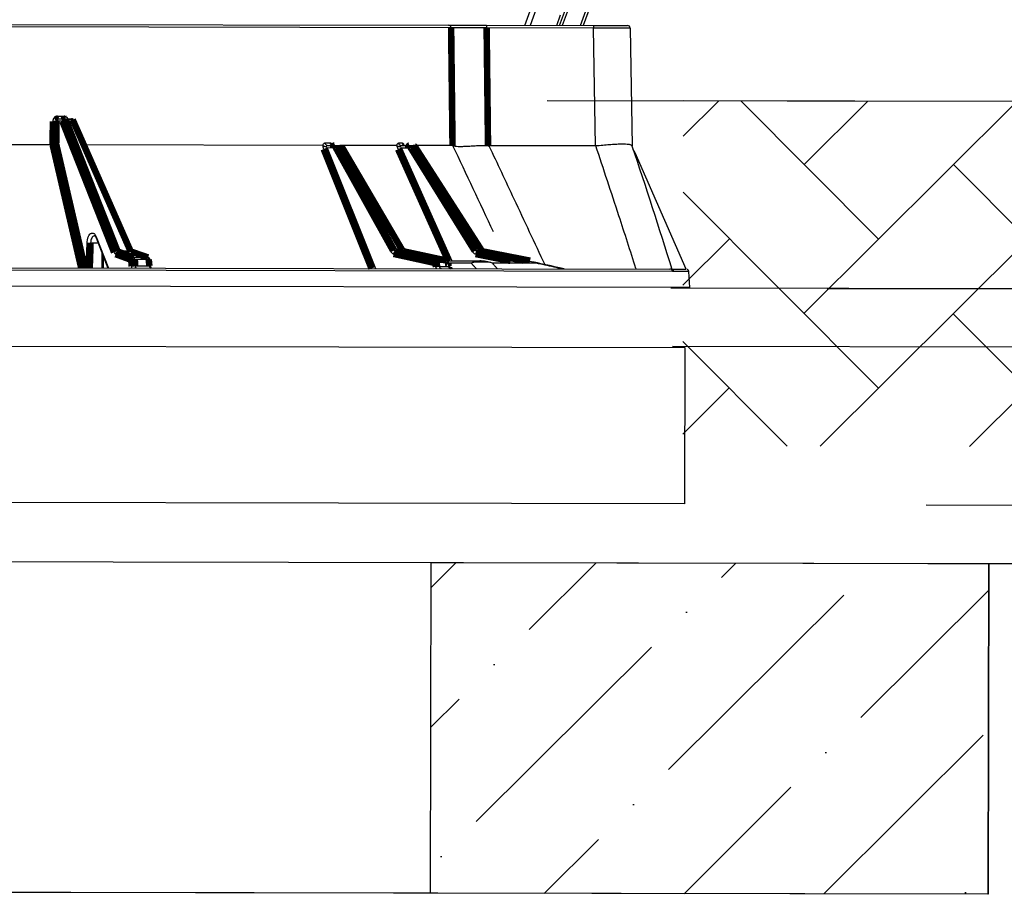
# Model space of a CAD drawing. Extents: x 0 to 361260, y 0 to 4201817.
# Tile 242 of 256: x 360063 to 360073, y 4201069 to 4201077. Entities that reach past the tile are written whole.
import ezdxf

# ---------------------------------------------------------------- set-up
doc = ezdxf.new("R2010")
doc.units = 0
doc.header["$LTSCALE"] = 0.5
doc.header["$MEASUREMENT"] = 0
doc.header["$PDMODE"] = 32
doc.header["$PDSIZE"] = 0.3
for name, pattern in [('K5LT32772', [0]), ('K5LT32773', [0]), ('K5LT_THIN', [0])]:
    doc.linetypes.add(name, pattern=pattern)
doc.layers.add('FORMAT', color=7, linetype='Continuous')
doc.layers.add("navro'z", color=7, linetype='Continuous')
doc.layers.add('СТРЕЧКА', color=5, linetype='Continuous', true_color=0x0000ff)
doc.styles.add('KDIMTEXTSTYLE', font='GOST_AU.SHX', dxfattribs={"width": 0.96, "oblique": 15, "height": 5})
doc.dimstyles.new('KDIMSTYLE (1.00)', dxfattribs={"dimtxt": 5, "dimasz": 1, "dimexe": 2, "dimexo": 0, "dimgap": 1, "dimtad": 1, "dimtxsty": 'KDIMTEXTSTYLE', "dimsah": 1, "dimcen": 0, "dimdle": 1, "dimadec": 0, "dimazin": 0, "dimtfac": 0.667, "dimtmove": 0, "dimatfit": 3, "dimfxl": 1, "dimtvp": 1, "dimtolj": 1, "dimtzin": 0, "dimarcsym": 0})
pattern_1 = [(44.89306041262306, (349040.4109035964, 4199735.349035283), (0.5197387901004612, 1.891792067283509), [2.433422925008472, -0.4866845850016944, 0, -0.4866845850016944])]
pattern_2 = [(44.89306041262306, (347675.3051346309, 4199382.604228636), (0.002740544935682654, 1.468319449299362), [3.114781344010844, -1.038260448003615]), (134.8930604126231, (347676.0406641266, 4199383.337017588), (0.002740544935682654, 1.468319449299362), [3.114781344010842, -1.038260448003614])]

# ---------------------------------------------------------------- blocks, each defined once
blk = doc.blocks.new('KDIMARROW_01')
blk.add_hatch(color=0).paths.add_polyline_path([(-5, -0.6582624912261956), (0, 0), (-5, 0.658262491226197), (-4.5, 5.51091059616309e-16)])
at = {"color": 0, "linetype": 'K5LT_THIN', "lineweight": 18}
for p, q in [((-4.5, 5.51091059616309e-16), (-5, 0.658262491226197)), ((-5, 0.658262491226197), (0, 0)), ((0, 0), (-5, -0.6582624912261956)), ((-5, -0.6582624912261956), (-4.5, 5.51091059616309e-16))]:
    blk.add_line(p, q, dxfattribs=at)
at = {"layer": 'СТРЕЧКА', "color": 0, "linetype": 'K5LT_THIN', "lineweight": 18}
blk.add_line((0, 0), (-1, 0), dxfattribs=at)
blk = doc.blocks.new('*D379')
at = {"layer": 'Defpoints', "color": 0, "lineweight": 106, "transparency": 16777216}
for p in [(360073.7335709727, 4201092.62589181), (360059.7683697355, 4201083.523808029), (360051.6706215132, 4201077.314802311), (360068.1171673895, 4201077.284105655), (360068.1171673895, 4201077.284105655)]:
    blk.add_point(p, dxfattribs=at)
at = {"layer": 'FORMAT', "color": 0, "lineweight": -2, "transparency": 16777216}
blk.add_arc((360068.1171673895, 4201077.284105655), 10.42287426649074, 75.39228991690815, 174.3938309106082, dxfattribs=at)
for p, rotation in [((360071.700274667, 4201087.071733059), 342.6426751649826), ((360057.6943112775, 4201077.303559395), 267.1434456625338)]:
    blk.add_blockref('KDIMARROW_01', p, dxfattribs=dict(at, rotation=rotation))
at = {"layer": 'FORMAT', "color": 7, "transparency": 16777216, "insert": (360060.5816703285, 4201088.088775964), "char_height": 5, "attachment_point": 5, "rotation": 34.893060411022, "style": 'KDIMTEXTSTYLE'}
blk.add_mtext('\\A1;\\H3.5;\\W0.665;\\Q0;110°', dxfattribs=at)

msp = doc.modelspace()

# ---------------------------------------------------------------- hatches: boundary and pattern name
at = {"layer": "navro'z", "transparency": 33554687}
h = msp.add_hatch(dxfattribs=at)
h.set_pattern_fill('AR-HBONE', color=0, scale=0.01021909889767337, angle=-0.106939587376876, style=0)
h.set_pattern_definition(pattern_2)
h.paths.add_polyline_path([(360106.2711027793, 4201076.476246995), (360069.9357078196, 4201076.56786566), (360069.9293651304, 4201073.169602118), (360106.2648045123, 4201073.101783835)])
h = msp.add_hatch(dxfattribs=at)
h.set_pattern_fill('AR-HBONE', color=0, scale=0.01021909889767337, angle=-0.106939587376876, style=0)
h.set_pattern_definition(pattern_2)
h.paths.add_polyline_path([(360106.2711027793, 4201076.476246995), (360069.9357078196, 4201076.56786566), (360069.9293651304, 4201073.169602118), (360106.2648045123, 4201073.101783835)])
h = msp.add_hatch(dxfattribs=at)
h.set_pattern_fill('ANSI36', color=254, scale=0.3065729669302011, angle=-0.106939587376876, style=0)
h.set_pattern_definition(pattern_1)
h.paths.add_polyline_path([(360051.3777765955, 4201072.05141791), (360035.0095914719, 4201072.08196831), (360035.0035129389, 4201068.825233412), (360051.3716980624, 4201068.794683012)])
h.paths.add_polyline_path([(360072.9408705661, 4201072.011171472), (360067.4538049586, 4201072.021412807), (360067.4477264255, 4201068.764677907), (360072.934792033, 4201068.754436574)])
h = msp.add_hatch(dxfattribs=at)
h.set_pattern_fill('ANSI36', color=0, scale=0.3065729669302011, angle=-0.106939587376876, style=0)
h.set_pattern_definition(pattern_1)
h.paths.add_polyline_path([(360051.3777765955, 4201072.05141791), (360035.0095914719, 4201072.08196831), (360035.0035129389, 4201068.825233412), (360051.3716980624, 4201068.794683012)])
h.paths.add_polyline_path([(360072.9408705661, 4201072.011171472), (360067.4538049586, 4201072.021412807), (360067.4477264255, 4201068.764677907), (360072.934792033, 4201068.754436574)])

# ---------------------------------------------------------------- linework, layer by layer
at = {"color": 7, "linetype": 'K5LT32772', "lineweight": 25, "transparency": 33554687}
for p, q in [((360068.3737550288, 4201077.308951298), (360068.4525139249, 4201077.524089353)), ((360069.0417303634, 4201077.559093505), (360068.949763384, 4201077.307876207)), ((360068.716621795, 4201077.308311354), (360068.7841739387, 4201077.492837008)), ((360051.6958580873, 4201077.34007976), (360067.6248209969, 4201077.310349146)), ((360067.6497440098, 4201077.284978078), (360051.6706215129, 4201077.314802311)), ((360067.6248209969, 4201077.310349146), (360067.9993751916, 4201077.309650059)), ((360067.9993751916, 4201077.309650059), (360067.9993279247, 4201077.284325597)), ((360069.0518780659, 4201077.282361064), (360067.9993279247, 4201077.284325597)), ((360067.9993751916, 4201077.309650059), (360069.0519253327, 4201077.307685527)), ((360069.0519253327, 4201077.307685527), (360069.0518780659, 4201077.282361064)), ((360069.0699654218, 4201076.122030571), (360069.0518780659, 4201077.282361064)), ((360069.0519253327, 4201077.307685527), (360069.3869400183, 4201077.307060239)), ((360069.4126631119, 4201077.281687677), (360069.4307504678, 4201076.121357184)), ((360063.8228804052, 4201076.3642432), (360063.7636483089, 4201076.364353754)), ((360063.7729043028, 4201076.414985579), (360063.8387377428, 4201076.414862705)), ((360063.785638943, 4201076.38963726), (360063.8453846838, 4201076.389525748)), ((360063.8453846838, 4201076.389525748), (360063.913725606, 4201076.389398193)), ((360063.9236610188, 4201076.380172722), (360063.8551589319, 4201076.380300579)), ((360064.5052886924, 4201075.083865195), (360063.9372470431, 4201076.37397768)), ((360063.7265809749, 4201076.132003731), (360060.4965967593, 4201076.138032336)), ((360063.7267504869, 4201076.132001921), (360063.7265809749, 4201076.132003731)), ((360066.3842120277, 4201076.127043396), (360064.0447488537, 4201076.131409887)), ((360066.4095597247, 4201076.152320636), (360066.458362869, 4201076.152229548)), ((360066.4887473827, 4201076.101523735), (360066.4287765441, 4201076.101635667)), ((360066.4305456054, 4201076.126956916), (360066.5038053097, 4201076.126820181)), ((360067.0570806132, 4201075.080472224), (360066.4887473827, 4201076.101523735)), ((360066.5038053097, 4201076.126820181), (360066.5538890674, 4201076.126726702)), ((360066.5712264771, 4201076.115703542), (360066.5210160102, 4201076.115797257)), ((360067.1145482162, 4201076.125680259), (360066.5538890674, 4201076.126726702)), ((360067.1737727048, 4201075.092860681), (360066.5760807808, 4201076.113969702)), ((360067.1332085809, 4201076.150969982), (360067.1691673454, 4201076.150902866)), ((360067.1564605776, 4201076.125602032), (360067.2377233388, 4201076.12545036)), ((360067.2265309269, 4201076.100146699), (360067.1600087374, 4201076.100270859)), ((360067.860961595, 4201075.078971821), (360067.2265309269, 4201076.100146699)), ((360067.2377233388, 4201076.12545036), (360067.2746256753, 4201076.125381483)), ((360067.29378651, 4201076.114354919), (360067.2567908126, 4201076.11442397)), ((360067.663461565, 4201076.12465574), (360067.2746256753, 4201076.125381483)), ((360067.9523198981, 4201075.092317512), (360067.2962580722, 4201076.113535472)), ((360069.0699654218, 4201076.122030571), (360068.0222551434, 4201076.12398607)), ((360069.4606808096, 4201076.053424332), (360069.4426534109, 4201076.085844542)), ((360069.9649150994, 4201074.908964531), (360069.4606808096, 4201076.053424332)), ((360064.1536922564, 4201075.217943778), (360064.2713207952, 4201074.919591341)), ((360067.089319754, 4201075.094745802), (360067.1689493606, 4201075.094597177)), ((360067.8911996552, 4201075.093249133), (360067.9498717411, 4201075.093139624)), ((360064.2266388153, 4201074.919674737), (360064.22715576, 4201075.031611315)), ((360064.3637265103, 4201075.090279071), (360064.4917426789, 4201075.090040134)), ((360064.4998107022, 4201075.08120972), (360064.3708905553, 4201075.081450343)), ((360064.5059395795, 4201075.080182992), (360064.5052749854, 4201075.080399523)), ((360064.6679155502, 4201075.024068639), (360064.5059320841, 4201075.080184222)), ((360064.5252054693, 4201075.025348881), (360064.6617949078, 4201075.025093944)), ((360064.6723546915, 4201075.004167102), (360064.5354740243, 4201075.004422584)), ((360064.6916859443, 4201074.938308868), (360064.6850904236, 4201075.002346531)), ((360067.1829023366, 4201075.083971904), (360067.1025775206, 4201075.084121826)), ((360067.6035787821, 4201074.993653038), (360067.184589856, 4201075.083792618)), ((360067.9651829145, 4201075.082511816), (360067.9059985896, 4201075.082622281)), ((360069.8296312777, 4201074.885240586), (360049.5017773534, 4201074.923181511)), ((360049.5272591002, 4201074.947110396), (360069.8043633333, 4201074.909264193)), ((360064.539917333, 4201074.940388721), (360064.678952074, 4201074.94012922)), ((360067.5134349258, 4201074.993997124), (360067.6018920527, 4201074.993832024)), ((360067.5304251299, 4201074.973058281), (360067.5354477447, 4201074.934797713)), ((360067.6190748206, 4201074.972892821), (360067.5304251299, 4201074.973058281)), ((360067.5354477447, 4201074.934797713), (360067.6249498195, 4201074.934630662)), ((360067.6112111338, 4201074.990680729), (360067.9307056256, 4201074.990084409)), ((360067.6284244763, 4201074.940907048), (360067.623595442, 4201074.972359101)), ((360067.6249498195, 4201074.934630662), (360067.6272827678, 4201074.934620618)), ((360069.8217914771, 4201074.909231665), (360069.8043633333, 4201074.909264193)), ((360069.8217914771, 4201074.909231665), (360069.9645313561, 4201074.908965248)), ((360070.0000211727, 4201074.728478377), (360069.9893639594, 4201074.885083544)), ((360070.0000211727, 4201074.728478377), (360049.3805923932, 4201074.766963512))]:
    msp.add_line(p, q, dxfattribs=at)
at = {"color": 8, "linetype": 'K5LT32773', "lineweight": 25, "true_color": 0x808080, "transparency": 33554687}
for p, q in [((360068.9223349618, 4201077.307927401), (360069.0159645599, 4201077.563686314)), ((360068.5009208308, 4201077.506368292), (360068.4286118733, 4201077.30884891)), ((360068.8112126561, 4201077.491721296), (360068.7440502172, 4201077.30826016)), ((360068.6891933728, 4201077.308362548), (360068.7278862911, 4201077.414056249)), ((360066.4287765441, 4201076.101635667), (360066.9041376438, 4201074.91467732)), ((360067.1600087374, 4201076.100270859), (360067.6572853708, 4201074.990594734)), ((360064.1552145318, 4201075.227889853), (360064.2767677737, 4201074.919581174)), ((360064.0564768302, 4201074.919992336), (360064.0648647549, 4201075.165386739)), ((360064.1751385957, 4201075.16383158), (360064.100032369, 4201075.163971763)), ((360064.2139290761, 4201074.91969846), (360064.2145853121, 4201075.063494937)), ((360067.1829023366, 4201075.083971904), (360067.1845837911, 4201075.083795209)), ((360067.6018920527, 4201074.993832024), (360067.6035789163, 4201074.993653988)), ((360067.8470333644, 4201074.968500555), (360067.6241239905, 4201074.968916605))]:
    msp.add_line(p, q, dxfattribs=at)
at = {"color": 7, "linetype": 'K5LT32772', "transparency": 33554687, "const_width": 0.06443582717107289}
for points in [[(360067.663461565, 4201076.12465574), (360067.6549349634, 4201076.846183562), (360067.6497440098, 4201077.284978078)], [(360067.9993279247, 4201077.284325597), (360068.0059140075, 4201076.720807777), (360068.012875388, 4201076.124525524)], [(360063.7265809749, 4201076.132003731), (360063.7270175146, 4201076.183536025), (360063.7285494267, 4201076.364419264)], [(360063.7636483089, 4201076.364353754), (360063.7627703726, 4201076.261259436), (360063.7617193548, 4201076.137870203)], [(360063.7729043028, 4201076.414985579), (360063.7731782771, 4201076.41002111), (360063.7739223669, 4201076.405259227), (360063.7751086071, 4201076.400878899), (360063.7766924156, 4201076.397044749), (360063.7786142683, 4201076.393900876), (360063.7808019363, 4201076.391565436), (360063.7831732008, 4201076.390126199), (360063.785638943, 4201076.38963726)], [(360064.3315009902, 4201075.074221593), (360064.0769142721, 4201075.719946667), (360063.8228804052, 4201076.3642432)], [(360063.8387377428, 4201076.414862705), (360063.8390162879, 4201076.409898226), (360063.839772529, 4201076.405136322), (360063.8409780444, 4201076.400755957), (360063.8425875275, 4201076.396921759), (360063.844540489, 4201076.393777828), (360063.8467635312, 4201076.391442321), (360063.8491731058, 4201076.390003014), (360063.8516786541, 4201076.389514)], [(360063.8551589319, 4201076.380300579), (360063.8707361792, 4201076.340788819), (360063.9330450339, 4201076.182741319), (360064.182278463, 4201075.550544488), (360064.3637265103, 4201075.090279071)], [(360064.4917426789, 4201075.090040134), (360064.474343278, 4201075.129556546), (360064.4047453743, 4201075.287621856), (360064.1263485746, 4201075.919877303), (360063.9236610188, 4201076.380172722)], [(360066.4887473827, 4201076.101523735), (360066.4890892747, 4201076.106487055), (360066.4899824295, 4201076.111245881), (360066.4913932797, 4201076.115621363), (360066.4932688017, 4201076.119449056), (360066.4955385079, 4201076.122585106), (360066.4981170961, 4201076.12491165), (360066.5009076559, 4201076.126341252), (360066.5038053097, 4201076.126820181)], [(360067.2265309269, 4201076.100146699), (360067.2267871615, 4201076.105110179), (360067.227452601, 4201076.10986943), (360067.2285022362, 4201076.114245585), (360067.229896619, 4201076.118074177), (360067.2315833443, 4201076.121211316), (360067.2334990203, 4201076.123539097), (360067.2355716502, 4201076.124970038), (360067.2377233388, 4201076.12545036)], [(360066.5210160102, 4201076.115797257), (360066.5445401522, 4201076.073533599), (360066.6386362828, 4201075.904478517), (360067.0150142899, 4201075.22825143), (360067.089319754, 4201075.094745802)], [(360067.1689493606, 4201075.094597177), (360067.1442085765, 4201075.136864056), (360067.0452449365, 4201075.305931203), (360066.6493817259, 4201075.98219345), (360066.5712264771, 4201076.115703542)], [(360067.2567908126, 4201076.11442397), (360067.2830513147, 4201076.072155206), (360067.3880928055, 4201075.903079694), (360067.8082510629, 4201075.226770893), (360067.8911996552, 4201075.093249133)], [(360067.9498717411, 4201075.093139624), (360067.9227152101, 4201075.135411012), (360067.8140885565, 4201075.304496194), (360067.3795728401, 4201075.980830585), (360067.29378651, 4201076.114354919)], [(360064.3708905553, 4201075.081450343), (360064.3956391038, 4201075.072452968), (360064.4946333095, 4201075.036463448), (360064.5252054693, 4201075.025348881)], [(360064.6617949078, 4201075.025093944), (360064.6358163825, 4201075.034093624), (360064.5319022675, 4201075.070092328), (360064.4998107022, 4201075.08120972)], [(360067.4947322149, 4201074.969099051), (360067.2923406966, 4201075.013495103), (360067.0838739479, 4201075.059223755)], [(360067.1025775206, 4201075.084121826), (360067.1437340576, 4201075.075093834), (360067.3083602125, 4201075.038981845), (360067.5134349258, 4201074.993997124)], [(360067.6018920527, 4201074.993832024), (360067.5599208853, 4201075.002861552), (360067.3920362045, 4201075.03897965), (360067.1829023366, 4201075.083971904)], [(360067.9059985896, 4201075.082622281), (360067.951686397, 4201075.073585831), (360068.1344376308, 4201075.037440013), (360068.3620907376, 4201074.99241315)], [(360068.4272670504, 4201074.992291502), (360068.3809790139, 4201075.001329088), (360068.1958268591, 4201075.037479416), (360067.9651829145, 4201075.082511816)], [(360064.5004953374, 4201075.000462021), (360064.425474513, 4201075.027735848), (360064.3461796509, 4201075.056563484)], [(360064.5049412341, 4201074.936428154), (360064.5028713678, 4201074.966240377), (360064.5004953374, 4201075.000462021)], [(360064.5354740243, 4201075.004422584), (360064.5389965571, 4201074.953658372), (360064.539917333, 4201074.940388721)], [(360064.678952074, 4201074.94012922), (360064.6759165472, 4201074.96959383), (360064.6758805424, 4201074.969943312), (360064.6723546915, 4201075.004167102)], [(360067.4997558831, 4201074.930838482), (360067.4975335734, 4201074.947763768), (360067.4947322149, 4201074.969099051)], [(360067.6249498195, 4201074.934630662), (360067.6204252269, 4201074.964098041), (360067.6190748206, 4201074.972892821)]]:
    msp.add_lwpolyline(points, dxfattribs=at)
at = {"color": 8, "linetype": 'K5LT32773', "true_color": 0x808080, "transparency": 33554687, "const_width": 0.06443582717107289}
for points in [[(360064.0078959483, 4201074.920083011), (360063.9665334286, 4201075.098390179), (360063.7958857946, 4201075.833996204), (360063.7267504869, 4201076.132001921)], [(360063.7617193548, 4201076.137870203), (360063.9069422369, 4201075.511772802), (360064.0441942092, 4201074.920015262)], [(360066.865967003, 4201074.914748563), (360066.7945326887, 4201075.09311186), (360066.4998210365, 4201075.828949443), (360066.3950723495, 4201076.090476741)], [(360067.6203933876, 4201074.990663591), (360067.5751359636, 4201075.091654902), (360067.2453445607, 4201075.827557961), (360067.1281277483, 4201076.08910853)], [(360067.2962625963, 4201076.113538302), (360067.2954680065, 4201076.1141417), (360067.29378651, 4201076.114354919)], [(360064.100032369, 4201075.163971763), (360064.0982696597, 4201075.112465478), (360064.0916799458, 4201074.919926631)], [(360064.5052749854, 4201075.080399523), (360064.5040414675, 4201075.080729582), (360064.4998107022, 4201075.08120972)], [(360064.6617949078, 4201075.025093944), (360064.6660255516, 4201075.024613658), (360064.6679156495, 4201075.024069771)], [(360067.6190748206, 4201074.972892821), (360067.621510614, 4201074.972889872), (360067.6230491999, 4201074.972716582), (360067.623631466, 4201074.972379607), (360067.623634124, 4201074.972365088)], [(360068.2355930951, 4201074.989515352), (360068.1221837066, 4201075.011946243), (360067.890765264, 4201075.057717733)]]:
    msp.add_lwpolyline(points, dxfattribs=at)
at = {"color": 7, "linetype": 'K5LT32772', "lineweight": 25, "transparency": 33554687}
for centre, radius, start, end in [((360067.6243766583, 4201077.284985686), 0.02536735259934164, 359.9828168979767, 88.99634653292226), ((360069.3868919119, 4201077.281285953), 0.02577433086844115, 0.8930604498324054, 89.89306041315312), ((360063.7475790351, 4201077.157425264), 0.7932342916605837, 268.6253483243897, 271.1607724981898), ((360063.8470771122, 4201076.365362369), 0.02422257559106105, 94.00651348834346, 182.6482121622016), ((360063.8546250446, 4201076.340901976), 0.0394022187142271, 89.22363711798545, 143.6736699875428), ((360063.8430954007, 4201076.377309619), 0.01242878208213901, 13.92477896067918, 79.38596792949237), ((360063.9136774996, 4201076.363623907), 0.0257743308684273, 23.76414122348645, 89.89306041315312), ((360063.911496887, 4201076.377035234), 0.01256224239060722, 14.4630403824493, 79.78082523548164), ((360066.3895725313, 4201076.163567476), 0.07329736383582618, 274.303194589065, 302.3345884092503), ((360066.4331635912, 4201076.150486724), 0.02367500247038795, 175.5573077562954, 263.6512391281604), ((360066.4820267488, 4201076.150460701), 0.02372989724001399, 175.7251603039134, 263.891413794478), ((360066.5271271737, 4201076.058369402), 0.05775209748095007, 96.07424930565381, 131.6486546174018), ((360066.5029777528, 4201076.1065806), 0.02025649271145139, 27.06478478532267, 87.65859188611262), ((360066.553840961, 4201076.100952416), 0.02577433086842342, 30.34303604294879, 89.89306041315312), ((360066.5530900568, 4201076.106324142), 0.02041819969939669, 27.34611849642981, 87.75731314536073), ((360067.1177277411, 4201076.169921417), 0.08147933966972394, 277.3332269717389, 301.2596190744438), ((360067.1577772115, 4201076.150149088), 0.02458234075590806, 178.0863299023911, 266.9297601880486), ((360067.1937877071, 4201076.15013501), 0.02463233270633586, 178.213644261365, 267.077786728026), ((360067.2678820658, 4201076.051710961), 0.06368624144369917, 100.0294659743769, 130.4884461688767), ((360067.2372909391, 4201076.102703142), 0.02275132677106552, 31.00889730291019, 88.91100104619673), ((360067.2745775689, 4201076.099607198), 0.02577433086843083, 32.71904478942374, 89.89306041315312), ((360067.2742119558, 4201076.102501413), 0.02288381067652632, 31.19729127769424, 88.964085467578), ((360064.1172357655, 4201076.029275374), 0.8654746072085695, 266.5308374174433, 268.8610330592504), ((360067.0954938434, 4201075.037255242), 0.05782113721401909, 96.12967812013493, 131.6321572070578), ((360067.9023704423, 4201075.030431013), 0.06380362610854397, 100.0833576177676, 130.4665955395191), ((360064.3632460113, 4201075.050878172), 0.03940382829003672, 89.30130529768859, 143.6714238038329), ((360064.3727431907, 4201075.05489928), 0.02661561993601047, 93.99141923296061, 176.415106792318), ((360064.527059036, 4201074.998797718), 0.02661578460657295, 93.99340391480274, 176.4149161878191), ((360064.5313324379, 4201074.884558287), 0.1199358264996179, 88.0210866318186, 104.8988464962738), ((360064.5115016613, 4201075.005641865), 0.02400335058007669, 357.0883334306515, 55.1861321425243), ((360064.648548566, 4201075.005282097), 0.02383222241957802, 357.3184282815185, 56.23303041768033), ((360064.6594786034, 4201074.999715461), 0.0257743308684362, 5.879799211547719, 70.89241611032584), ((360067.1100916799, 4201075.059002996), 0.02621866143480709, 106.6542633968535, 179.5175684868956), ((360067.9182448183, 4201075.058020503), 0.02748122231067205, 116.4631213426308, 180.6312607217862), ((360064.5357779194, 4201074.820525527), 0.119934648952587, 88.02210586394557, 104.8987907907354), ((360067.5209509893, 4201074.968877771), 0.02621970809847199, 106.6579224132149, 179.5164487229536), ((360067.5320085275, 4201074.795916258), 0.1771490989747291, 90.51212905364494, 102.1471647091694), ((360067.5370331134, 4201074.757647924), 0.1771568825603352, 90.51274407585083, 102.1469264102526), ((360067.506662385, 4201074.971139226), 0.0238401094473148, 4.617128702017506, 73.49602999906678), ((360067.5952493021, 4201074.970861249), 0.02391197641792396, 4.873749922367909, 73.87104540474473), ((360067.5981579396, 4201074.968456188), 0.02577433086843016, 8.727882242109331, 77.85862285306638), ((360067.6477993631, 4201074.936104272), 0.02289701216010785, 183.6900019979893, 265.0398532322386), ((360067.9318766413, 4201074.81257039), 0.1775178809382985, 90.37796044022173, 118.5510863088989), ((360067.9502452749, 4201074.473353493), 0.5057897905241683, 77.9710879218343, 101.7745294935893), ((360067.9295810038, 4201074.618619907), 0.3714662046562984, 70.16002321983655, 89.82653550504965), ((360068.3559582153, 4201074.473803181), 0.5154866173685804, 77.46074227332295, 89.89306041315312), ((360068.3558557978, 4201074.578839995), 0.4104502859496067, 71.12947683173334, 89.85139725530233), ((360069.8041329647, 4201074.883721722), 0.02554351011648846, 3.408922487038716, 89.4832610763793), ((360069.8155282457, 4201074.884345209), 0.02566249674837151, 3.550068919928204, 75.87361275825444)]:
    msp.add_arc(centre, radius, start, end, dxfattribs=at)
at = {"color": 8, "linetype": 'K5LT32773', "lineweight": 25, "true_color": 0x808080, "transparency": 33554687}
for centre, radius, start, end in [((360063.9256643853, 4201076.366502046), 0.01381668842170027, 32.83350006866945, 98.33705607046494), ((360066.5722180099, 4201076.110801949), 0.005000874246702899, 39.37346520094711, 101.43592204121), ((360064.1640751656, 4201075.2214451), 0.01095653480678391, 143.9698591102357, 198.6531607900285), ((360067.1699194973, 4201075.089678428), 0.005013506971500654, 40.12961087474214, 101.1573795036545), ((360064.4936953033, 4201075.076284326), 0.01389370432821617, 33.95789671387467, 98.07910840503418), ((360064.6764460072, 4201074.987181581), 0.01747131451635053, 60.24073490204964, 103.5428977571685), ((360064.683020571, 4201074.922644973), 0.01795136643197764, 61.0604293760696, 103.0993325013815), ((360068.4558787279, 4201074.924628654), 0.05372173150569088, 52.46564128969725, 77.1351496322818)]:
    msp.add_arc(centre, radius, start, end, dxfattribs=at)
at = {"color": 7, "linetype": 'K5LT32772', "lineweight": 25, "transparency": 33554687}
for centre, major_axis, ratio, start_param, end_param in [((360069.0517751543, 4201077.281911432), (0.3608879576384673, -0.0002237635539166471), 0.001246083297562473, 2.019689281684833e-05, 1.570511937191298), ((360069.0397105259, 4201078.055875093), (-0.03147634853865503, 1.933835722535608), 0.1865672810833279, 3.138207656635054, 3.149920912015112)]:
    msp.add_ellipse(centre, major_axis=major_axis, ratio=ratio, start_param=start_param, end_param=end_param, dxfattribs=at)
for points, knots in [([(360067.9993279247, 4201077.284325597), (360067.979314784, 4201077.284382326), (360067.9398514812, 4201077.284490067), (360067.9014670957, 4201077.284586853), (360067.8636436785, 4201077.284677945), (360067.8454511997, 4201077.284719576), (360067.8107180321, 4201077.28479469), (360067.794130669, 4201077.284828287), (360067.7704602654, 4201077.284872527), (360067.7628149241, 4201077.284886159), (360067.7481978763, 4201077.284910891), (360067.7411957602, 4201077.284922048), (360067.7210950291, 4201077.284951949), (360067.7088957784, 4201077.284967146), (360067.6924558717, 4201077.28498261), (360067.6872962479, 4201077.28498652), (360067.6777449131, 4201077.284991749), (360067.6733347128, 4201077.284993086), (360067.6612085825, 4201077.284993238), (360067.6546918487, 4201077.284988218), (360067.6497440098, 4201077.284978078)], [0, 0, 0, 0, 0.125000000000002, 0.2500000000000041, 0.2500000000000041, 0.3750000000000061, 0.3750000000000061, 0.5000000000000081, 0.5000000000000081, 0.5625000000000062, 0.5625000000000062, 0.6250000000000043, 0.6250000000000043, 0.7500000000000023, 0.7500000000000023, 0.8125000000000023, 0.8125000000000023, 0.8750000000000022, 0.8750000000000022, 1, 1, 1, 1]), ([(360063.7729043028, 4201076.414985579), (360063.7670677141, 4201076.414996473), (360063.7612748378, 4201076.413665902), (360063.753309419, 4201076.40989408), (360063.750732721, 4201076.40832142), (360063.7459157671, 4201076.404638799), (360063.7436928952, 4201076.40255095), (360063.7396120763, 4201076.397891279), (360063.7377426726, 4201076.395291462), (360063.7345266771, 4201076.389802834), (360063.7331602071, 4201076.386898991), (360063.7309161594, 4201076.380768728), (360063.7300511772, 4201076.377555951), (360063.7288885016, 4201076.37107696), (360063.7285778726, 4201076.36777872), (360063.7285494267, 4201076.364419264)], [0, 0, 0, 0, 0.2499999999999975, 0.2499999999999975, 0.3749999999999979, 0.3749999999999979, 0.4999999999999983, 0.4999999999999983, 0.6249999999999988, 0.6249999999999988, 0.7499999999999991, 0.7499999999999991, 0.8749999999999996, 0.8749999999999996, 1, 1, 1, 1]), ([(360063.7636483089, 4201076.364353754), (360063.7636481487, 4201076.367718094), (360063.7642177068, 4201076.371005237), (360063.7664203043, 4201076.377139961), (360063.7680483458, 4201076.379938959), (360063.7741262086, 4201076.386923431), (360063.7798128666, 4201076.389648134), (360063.785638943, 4201076.38963726)], [0, 0, 0, 0, 0.2499999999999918, 0.2499999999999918, 0.4999999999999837, 0.4999999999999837, 1, 1, 1, 1]), ([(360063.7267504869, 4201076.132001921), (360063.7297534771, 4201076.131943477), (360063.7330328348, 4201076.132054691), (360063.7397699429, 4201076.132591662), (360063.7432029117, 4201076.133018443), (360063.7496281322, 4201076.134106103), (360063.7526682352, 4201076.134775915), (360063.757863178, 4201076.136239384), (360063.7600956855, 4201076.137057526), (360063.7617193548, 4201076.137870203)], [0, 0, 0, 0, 0.25, 0.25, 0.5, 0.5, 0.75, 0.75, 1, 1, 1, 1]), ([(360066.3842120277, 4201076.127043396), (360066.3854900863, 4201076.130906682), (360066.3870405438, 4201076.134409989), (360066.3906286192, 4201076.14063624), (360066.3926903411, 4201076.143373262), (360066.3970914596, 4201076.147761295), (360066.3994924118, 4201076.149477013), (360066.4044355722, 4201076.151750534), (360066.4069669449, 4201076.152325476), (360066.4095597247, 4201076.152320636)], [0, 0, 0, 0, 0.25, 0.25, 0.5, 0.5, 0.75, 0.75, 1, 1, 1, 1]), ([(360066.3950723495, 4201076.090476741), (360066.392544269, 4201076.096788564), (360066.3907399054, 4201076.102917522), (360066.3886401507, 4201076.114792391), (360066.3884011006, 4201076.120246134), (360066.3890732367, 4201076.125071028)], [0, 0, 0, 0, 0.5, 0.5, 1, 1, 1, 1]), ([(360066.3890732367, 4201076.125071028), (360066.3929069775, 4201076.121967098), (360066.3979413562, 4201076.119537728), (360066.4060636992, 4201076.117451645), (360066.408782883, 4201076.117031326), (360066.4141601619, 4201076.11673905), (360066.416780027, 4201076.116877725), (360066.4191768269, 4201076.117281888)], [0, 0, 0, 0, 0.500000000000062, 0.500000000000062, 0.750000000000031, 0.750000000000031, 1, 1, 1, 1]), ([(360066.4305456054, 4201076.126956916), (360066.4294318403, 4201076.126958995), (360066.4283428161, 4201076.126744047), (360066.4262127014, 4201076.125896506), (360066.4251624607, 4201076.125251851), (360066.4222328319, 4201076.122762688), (360066.4205046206, 4201076.120315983), (360066.4191768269, 4201076.117281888)], [0, 0, 0, 0, 0.2499999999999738, 0.2499999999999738, 0.4999999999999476, 0.4999999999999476, 1, 1, 1, 1]), ([(360066.4191768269, 4201076.117281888), (360066.4200280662, 4201076.114916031), (360066.42133649, 4201076.112355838), (360066.4246130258, 4201076.107064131), (360066.4265539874, 4201076.104371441), (360066.4287765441, 4201076.101635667)], [0, 0, 0, 0, 0.5, 0.5, 1, 1, 1, 1]), ([(360066.458362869, 4201076.152229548), (360066.4609195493, 4201076.152224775), (360066.4634239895, 4201076.151639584), (360066.4683322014, 4201076.149344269), (360066.4707253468, 4201076.147617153), (360066.4751341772, 4201076.143206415), (360066.4772123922, 4201076.14045591), (360066.4808527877, 4201076.134216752), (360066.4824348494, 4201076.130728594), (360066.4837706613, 4201076.126857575)], [0, 0, 0, 0, 0.25, 0.25, 0.5, 0.5, 0.75, 0.75, 1, 1, 1, 1]), ([(360066.4794190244, 4201076.126988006), (360066.479077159, 4201076.126950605), (360066.4772262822, 4201076.126748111), (360066.4751841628, 4201076.1283338), (360066.4757161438, 4201076.127783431), (360066.4757465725, 4201076.12775195)], [0, 0, 0, 0, 0.1759990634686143, 0.952868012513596, 1, 1, 1, 1]), ([(360067.1145482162, 4201076.125680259), (360067.1154786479, 4201076.129544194), (360067.1166127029, 4201076.133048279), (360067.1192447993, 4201076.139276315), (360067.1207606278, 4201076.142014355), (360067.1240015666, 4201076.146404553), (360067.1257719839, 4201076.148121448), (360067.1294208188, 4201076.150397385), (360067.1312911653, 4201076.15097356), (360067.1332085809, 4201076.150969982)], [0, 0, 0, 0, 0.25, 0.25, 0.5, 0.5, 0.75, 0.75, 1, 1, 1, 1]), ([(360067.1281277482, 4201076.08910853), (360067.1252987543, 4201076.095420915), (360067.1230347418, 4201076.101550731), (360067.1196840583, 4201076.113427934), (360067.1186832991, 4201076.118883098), (360067.1184522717, 4201076.123709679)], [0, 0, 0, 0, 0.5, 0.5, 1, 1, 1, 1]), ([(360067.1184522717, 4201076.123709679), (360067.1217645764, 4201076.120606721), (360067.1264812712, 4201076.118177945), (360067.1345023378, 4201076.11609205), (360067.1372498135, 4201076.115671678), (360067.1428007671, 4201076.115379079), (360067.1455664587, 4201076.115517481), (360067.1481553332, 4201076.115921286)], [0, 0, 0, 0, 0.4999999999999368, 0.4999999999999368, 0.7499999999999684, 0.7499999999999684, 1, 1, 1, 1]), ([(360067.1564605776, 4201076.125602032), (360067.1556402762, 4201076.125603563), (360067.1548395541, 4201076.125388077), (360067.1532761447, 4201076.124539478), (360067.1525067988, 4201076.123894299), (360067.1503657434, 4201076.121403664), (360067.149109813, 4201076.118956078), (360067.1481553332, 4201076.115921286)], [0, 0, 0, 0, 0.2500000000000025, 0.2500000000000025, 0.500000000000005, 0.500000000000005, 1, 1, 1, 1]), ([(360067.1481553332, 4201076.115921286), (360067.1495031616, 4201076.113554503), (360067.1512479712, 4201076.110993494), (360067.1552786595, 4201076.10570038), (360067.1575326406, 4201076.103007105), (360067.1600087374, 4201076.100270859)], [0, 0, 0, 0, 0.5, 0.5, 1, 1, 1, 1]), ([(360067.1691673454, 4201076.150902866), (360067.171044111, 4201076.150899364), (360067.1728842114, 4201076.150315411), (360067.1764939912, 4201076.14802252), (360067.1782559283, 4201076.146296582), (360067.1815062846, 4201076.141888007), (360067.1830408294, 4201076.139138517), (360067.1857347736, 4201076.132901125), (360067.1869087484, 4201076.129413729), (360067.1879042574, 4201076.125543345)], [0, 0, 0, 0, 0.25, 0.25, 0.5, 0.5, 0.75, 0.75, 1, 1, 1, 1]), ([(360067.1921482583, 4201076.125935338), (360067.1913482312, 4201076.125842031), (360067.1880159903, 4201076.125453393), (360067.1839984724, 4201076.127704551), (360067.1823628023, 4201076.129515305), (360067.1825909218, 4201076.12917702), (360067.1826118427, 4201076.129145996)], [0, 0, 0, 0, 0.1565829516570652, 0.6521931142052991, 0.9681025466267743, 1, 1, 1, 1]), ([(360067.6677906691, 4201076.123894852), (360067.6734389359, 4201076.122066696), (360067.6804831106, 4201076.120661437), (360067.6972639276, 4201076.118580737), (360067.707000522, 4201076.117906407), (360067.7237055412, 4201076.117396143), (360067.7295922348, 4201076.11731153), (360067.7418643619, 4201076.117298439), (360067.7482679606, 4201076.117369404), (360067.7682702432, 4201076.117789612), (360067.7826552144, 4201076.118347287), (360067.8058558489, 4201076.119495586), (360067.8138572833, 4201076.119930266), (360067.830120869, 4201076.120860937), (360067.838417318, 4201076.121358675), (360067.8637948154, 4201076.122896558), (360067.8813601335, 4201076.123991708), (360067.9087208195, 4201076.125410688), (360067.9180408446, 4201076.125845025), (360067.9367268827, 4201076.126525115), (360067.9461230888, 4201076.126773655), (360067.9744671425, 4201076.127038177), (360067.9935702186, 4201076.126657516), (360068.012875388, 4201076.124525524)], [0, 0, 0, 0, 0.1250000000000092, 0.1250000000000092, 0.2500000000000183, 0.2500000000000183, 0.3125000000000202, 0.3125000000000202, 0.3750000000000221, 0.3750000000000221, 0.500000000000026, 0.500000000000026, 0.5625000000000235, 0.5625000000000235, 0.6250000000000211, 0.6250000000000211, 0.7500000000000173, 0.7500000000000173, 0.8125000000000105, 0.8125000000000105, 0.8750000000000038, 0.8750000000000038, 1, 1, 1, 1]), ([(360069.4303867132, 4201076.122440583), (360069.4293360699, 4201076.125580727), (360069.4261578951, 4201076.12821759), (360069.4182955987, 4201076.131525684), (360069.4151555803, 4201076.132519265), (360069.4078115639, 4201076.13429382), (360069.403582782, 4201076.135076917), (360069.3895281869, 4201076.137069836), (360069.3783078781, 4201076.137943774), (360069.3587354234, 4201076.138634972), (360069.3517512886, 4201076.138761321), (360069.336830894, 4201076.138808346), (360069.3289972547, 4201076.13872847), (360069.3044990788, 4201076.138204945), (360069.2868089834, 4201076.137478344), (360069.258215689, 4201076.135896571), (360069.2482894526, 4201076.135283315), (360069.2281142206, 4201076.133932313), (360069.2178373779, 4201076.133193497), (360069.1864495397, 4201076.130828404), (360069.1647872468, 4201076.129044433), (360069.1199080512, 4201076.125400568), (360069.0971608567, 4201076.123555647), (360069.0741905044, 4201076.122155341)], [0, 0, 0, 0, 0.1250000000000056, 0.1250000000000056, 0.1875000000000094, 0.1875000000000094, 0.2500000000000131, 0.2500000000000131, 0.3750000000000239, 0.3750000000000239, 0.437500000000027, 0.437500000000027, 0.5000000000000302, 0.5000000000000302, 0.6250000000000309, 0.6250000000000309, 0.6875000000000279, 0.6875000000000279, 0.7500000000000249, 0.7500000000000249, 0.8750000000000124, 0.8750000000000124, 1, 1, 1, 1]), ([(360064.0648647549, 4201075.165386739), (360064.0652214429, 4201075.175822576), (360064.0663430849, 4201075.186027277), (360064.0690994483, 4201075.200654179), (360064.0702122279, 4201075.205467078), (360064.0727441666, 4201075.214606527), (360064.0741653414, 4201075.218960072), (360064.0773145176, 4201075.227239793), (360064.0790566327, 4201075.231192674), (360064.0827962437, 4201075.238515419), (360064.0847770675, 4201075.241861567), (360064.0910433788, 4201075.250980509), (360064.0957224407, 4201075.255872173), (360064.1029738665, 4201075.26088361), (360064.1054418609, 4201075.262188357), (360064.1104819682, 4201075.264049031), (360064.1130464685, 4201075.264594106), (360064.1181089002, 4201075.264895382), (360064.1206280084, 4201075.264660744), (360064.1256418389, 4201075.263415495), (360064.1281530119, 4201075.262390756), (360064.1329942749, 4201075.259613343), (360064.135340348, 4201075.257861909), (360064.1398847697, 4201075.25364036), (360064.142099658, 4201075.251146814), (360064.1483816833, 4201075.242703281), (360064.152058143, 4201075.23589567), (360064.1552145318, 4201075.227889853)], [0, 0, 0, 0, 0.1250000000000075, 0.1250000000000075, 0.187500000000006, 0.187500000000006, 0.2500000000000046, 0.2500000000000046, 0.3125000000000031, 0.3125000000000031, 0.3750000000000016, 0.3750000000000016, 0.5000000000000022, 0.5000000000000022, 0.5625000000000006, 0.5625000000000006, 0.6249999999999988, 0.6249999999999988, 0.6874999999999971, 0.6874999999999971, 0.7499999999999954, 0.7499999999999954, 0.8124999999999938, 0.8124999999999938, 0.874999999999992, 0.874999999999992, 1, 1, 1, 1]), ([(360064.1396921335, 4201075.23843339), (360064.1396117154, 4201075.238489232), (360064.1393897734, 4201075.238643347), (360064.1437728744, 4201075.235747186), (360064.1497940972, 4201075.227978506), (360064.1526758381, 4201075.21967794), (360064.1534758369, 4201075.217373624)], [0, 0, 0, 0, 0.186028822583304, 0.5134117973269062, 0.8649184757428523, 1, 1, 1, 1]), ([(360067.1025775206, 4201075.084121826), (360067.0998728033, 4201075.084717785), (360067.0973280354, 4201075.085961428), (360067.0927903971, 4201075.089596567), (360067.090840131, 4201075.091956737), (360067.089319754, 4201075.094745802)], [0, 0, 0, 0, 0.5, 0.5, 1, 1, 1, 1]), ([(360067.1689493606, 4201075.094597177), (360067.1706133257, 4201075.091807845), (360067.172692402, 4201075.089453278), (360067.1774669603, 4201075.085815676), (360067.1801196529, 4201075.084568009), (360067.1829023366, 4201075.083971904)], [0, 0, 0, 0, 0.5, 0.5, 1, 1, 1, 1]), ([(360067.1845998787, 4201075.083866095), (360067.1829927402, 4201075.084391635), (360067.1800837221, 4201075.085342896), (360067.1758895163, 4201075.0892547), (360067.1742168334, 4201075.092289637), (360067.1738551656, 4201075.092945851)], [0, 0, 0, 0, 0.491755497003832, 0.8901073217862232, 1, 1, 1, 1]), ([(360067.9059985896, 4201075.082622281), (360067.9029915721, 4201075.083218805), (360067.9001571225, 4201075.084462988), (360067.895092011, 4201075.088099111), (360067.892908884, 4201075.090459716), (360067.8911996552, 4201075.093249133)], [0, 0, 0, 0, 0.5, 0.5, 1, 1, 1, 1]), ([(360064.3315009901, 4201075.074221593), (360064.3333305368, 4201075.069581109), (360064.335516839, 4201075.065727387), (360064.3405471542, 4201075.059676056), (360064.3432731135, 4201075.057620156), (360064.3461796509, 4201075.056563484)], [0, 0, 0, 0, 0.5, 0.5, 1, 1, 1, 1]), ([(360064.5079349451, 4201075.079248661), (360064.5079897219, 4201075.079196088), (360064.5081367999, 4201075.079054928), (360064.5063340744, 4201075.081338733), (360064.5049924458, 4201075.084667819), (360064.5043139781, 4201075.086351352)], [0, 0, 0, 0, 0.2268096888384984, 0.6089942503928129, 1, 1, 1, 1]), ([(360067.0570806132, 4201075.080472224), (360067.0586333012, 4201075.077682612), (360067.0604166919, 4201075.075085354), (360067.0643164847, 4201075.070428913), (360067.0664369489, 4201075.068354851), (360067.0710222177, 4201075.064719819), (360067.0734821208, 4201075.063173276), (360067.0785373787, 4201075.060733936), (360067.081157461, 4201075.059819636), (360067.0838739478, 4201075.059223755)], [0, 0, 0, 0, 0.25, 0.25, 0.5, 0.5, 0.75, 0.75, 1, 1, 1, 1]), ([(360067.860961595, 4201075.078971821), (360067.8626948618, 4201075.076181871), (360067.8646832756, 4201075.073584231), (360067.8690273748, 4201075.06892696), (360067.8713876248, 4201075.06685245), (360067.876488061, 4201075.063216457), (360067.8792227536, 4201075.061669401), (360067.8848398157, 4201075.059229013), (360067.8877496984, 4201075.058314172), (360067.890765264, 4201075.057717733)], [0, 0, 0, 0, 0.25, 0.25, 0.5, 0.5, 0.75, 0.75, 1, 1, 1, 1]), ([(360064.5516207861, 4201074.919068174), (360064.5486643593, 4201074.919073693), (360064.5458564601, 4201074.921233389), (360064.5415964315, 4201074.928995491), (360064.5402376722, 4201074.934428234), (360064.539917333, 4201074.94038872)], [0, 0, 0, 0, 0.5, 0.5, 1, 1, 1, 1]), ([(360064.678952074, 4201074.94012922), (360064.6796585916, 4201074.934167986), (360064.6814199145, 4201074.928736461), (360064.6863673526, 4201074.920971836), (360064.6894450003, 4201074.918810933), (360064.6925437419, 4201074.918805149)], [0, 0, 0, 0, 0.5, 0.5, 1, 1, 1, 1]), ([(360064.6983996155, 4201074.917153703), (360064.6984835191, 4201074.917095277), (360064.6989235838, 4201074.916788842), (360064.6971440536, 4201074.918621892), (360064.6949566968, 4201074.92342126), (360064.6927726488, 4201074.930255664), (360064.6921308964, 4201074.935746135), (360064.6918212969, 4201074.938394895)], [0, 0, 0, 0, 0.05601325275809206, 0.2937826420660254, 0.5311487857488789, 0.773812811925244, 1, 1, 1, 1]), ([(360067.5555675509, 4201074.913461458), (360067.5506547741, 4201074.913470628), (360067.5459209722, 4201074.915633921), (360067.5385973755, 4201074.923401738), (360067.5361680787, 4201074.928836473), (360067.5354477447, 4201074.934797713)], [0, 0, 0, 0, 0.5, 0.5, 1, 1, 1, 1]), ([(360067.6518495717, 4201074.913281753), (360067.6490377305, 4201074.913287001), (360067.646266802, 4201074.913816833), (360067.6408957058, 4201074.915904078), (360067.6384026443, 4201074.917425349), (360067.633945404, 4201074.921319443), (360067.6320414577, 4201074.923644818), (360067.6290187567, 4201074.928843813), (360067.6279182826, 4201074.93170093), (360067.6272827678, 4201074.934620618)], [0, 0, 0, 0, 0.25, 0.25, 0.5, 0.5, 0.75, 0.75, 1, 1, 1, 1]), ([(360067.6398139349, 4201074.925085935), (360067.639845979, 4201074.92507288), (360067.6399327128, 4201074.92503754), (360067.6373488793, 4201074.926177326), (360067.6329845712, 4201074.929967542), (360067.6291719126, 4201074.935612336), (360067.6289790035, 4201074.93977468), (360067.6289253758, 4201074.94093179)], [0, 0, 0, 0, 0.1131172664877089, 0.3061745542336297, 0.5597465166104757, 0.8776118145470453, 1, 1, 1, 1]), ([(360067.6341081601, 4201074.926935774), (360067.6395443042, 4201074.926925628), (360067.6441716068, 4201074.926557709), (360067.6497984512, 4201074.925521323), (360067.6514146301, 4201074.925101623), (360067.6541530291, 4201074.924120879), (360067.6552817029, 4201074.923553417), (360067.6569771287, 4201074.922307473), (360067.6575507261, 4201074.92163044), (360067.658160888, 4201074.920170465), (360067.6581925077, 4201074.919379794), (360067.6574602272, 4201074.916922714), (360067.6558879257, 4201074.915141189), (360067.6532321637, 4201074.913279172)], [0, 0, 0, 0, 0.2499999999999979, 0.2499999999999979, 0.3750000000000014, 0.3750000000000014, 0.5000000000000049, 0.5000000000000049, 0.6250000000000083, 0.6250000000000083, 0.7500000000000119, 0.7500000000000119, 1, 1, 1, 1]), ([(360067.8991164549, 4201074.912820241), (360067.8938293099, 4201074.918527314), (360067.8885320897, 4201074.924232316), (360067.8771200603, 4201074.936488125), (360067.8710012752, 4201074.943038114), (360067.8589407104, 4201074.955893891), (360067.8530005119, 4201074.962200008), (360067.8470333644, 4201074.968500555)], [0, 0, 0, 0, 0.3070147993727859, 0.3070147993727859, 0.6598465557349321, 0.6598465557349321, 1, 1, 1, 1]), ([(360068.0556545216, 4201074.968037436), (360068.0612709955, 4201074.961794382), (360068.0668843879, 4201074.955540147), (360068.0783177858, 4201074.942785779), (360068.084137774, 4201074.936284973), (360068.0951275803, 4201074.924001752), (360068.1002966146, 4201074.918221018), (360068.1054688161, 4201074.912435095)], [0, 0, 0, 0, 0.3383211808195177, 0.3383211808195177, 0.6889371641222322, 0.6889371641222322, 1, 1, 1, 1]), ([(360068.7614987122, 4201074.911481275), (360068.7518941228, 4201074.91363034), (360068.6541087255, 4201074.935510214), (360068.5561625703, 4201074.957314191), (360068.4678367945, 4201074.976976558)], [0, 0, 0, 0, 0.09822110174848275, 1, 1, 1, 1]), ([(360068.7414008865, 4201074.91124816), (360068.7151908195, 4201074.917073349), (360068.659438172, 4201074.929453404), (360068.5751769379, 4201074.948120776), (360068.5171210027, 4201074.96094356), (360068.4886079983, 4201074.96722935)], [0, 0, 0, 0, 0.3110628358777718, 0.6616788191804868, 1, 1, 1, 1]), ([(360069.9889400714, 4201074.885114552), (360069.9888253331, 4201074.88708331), (360069.988548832, 4201074.891827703), (360069.985029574, 4201074.898128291), (360069.9803964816, 4201074.90310367), (360069.9760830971, 4201074.905903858), (360069.9741112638, 4201074.906705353), (360069.9733393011, 4201074.907019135)], [0, 0, 0, 0, 0.1900188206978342, 0.4579153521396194, 0.6814066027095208, 0.8752723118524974, 1, 1, 1, 1]), ([(360069.8411414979, 4201074.88593425), (360069.8392497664, 4201074.885952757), (360069.8373502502, 4201074.885823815), (360069.8335223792, 4201074.885463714), (360069.8315936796, 4201074.885236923), (360069.8296312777, 4201074.885240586)], [0, 0, 0, 0, 0.5, 0.5, 1, 1, 1, 1])]:
    msp.add_open_spline(points, degree=3, knots=knots, dxfattribs=at)
at = {"color": 8, "linetype": 'K5LT32773', "lineweight": 25, "true_color": 0x808080, "transparency": 33554687}
for points, knots in [([(360063.8768808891, 4201076.389466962), (360063.8767517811, 4201076.389836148), (360063.8747475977, 4201076.395567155), (360063.8667372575, 4201076.404035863), (360063.8537988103, 4201076.413166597), (360063.843757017, 4201076.414297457), (360063.8387377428, 4201076.414862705)], [0, 0, 0, 0, 0.02245696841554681, 0.3486064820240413, 0.674408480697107, 1, 1, 1, 1]), ([(360068.0222551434, 4201076.12398607), (360068.1040330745, 4201075.949863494), (360068.2871917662, 4201075.559879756), (360068.4701382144, 4201075.1698004), (360068.5714014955, 4201074.953886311)], [0, 0, 0, 0, 0.4464867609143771, 1, 1, 1, 1]), ([(360069.4707076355, 4201074.909886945), (360069.470249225, 4201074.911325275), (360069.4145418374, 4201075.086115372), (360069.3211015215, 4201075.376190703), (360069.1890731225, 4201075.778699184), (360069.1126062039, 4201076.007993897), (360069.0742053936, 4201076.122111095), (360069.0741905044, 4201076.122155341)], [0, 0, 0, 0, 0.003551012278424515, 0.4315294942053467, 0.7168298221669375, 0.9998902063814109, 1, 1, 1, 1]), ([(360064.1395581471, 4201075.237453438), (360064.1377811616, 4201075.23772109), (360064.1317717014, 4201075.238626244), (360064.1216381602, 4201075.230920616), (360064.1109491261, 4201075.215437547), (360064.1032917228, 4201075.193344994), (360064.1005485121, 4201075.175039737), (360064.1000889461, 4201075.165184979), (360064.100032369, 4201075.163971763)], [0, 0, 0, 0, 0.09205729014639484, 0.3113219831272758, 0.5305862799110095, 0.7498763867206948, 0.9692073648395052, 1, 1, 1, 1]), ([(360064.507885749, 4201074.919149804), (360064.5067559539, 4201074.923989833), (360064.505456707, 4201074.929555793), (360064.5050007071, 4201074.935635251), (360064.5049412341, 4201074.936428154)], [0, 0, 0, 0, 0.8695767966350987, 1, 1, 1, 1]), ([(360067.5049161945, 4201074.913555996), (360067.5029653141, 4201074.918397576), (360067.5007218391, 4201074.923965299), (360067.4998673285, 4201074.9300455), (360067.4997558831, 4201074.930838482)], [0, 0, 0, 0, 0.8695797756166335, 1, 1, 1, 1]), ([(360067.6272827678, 4201074.934620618), (360067.6273175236, 4201074.934689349), (360067.6282869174, 4201074.936606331), (360067.6291773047, 4201074.93882663), (360067.6284009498, 4201074.940655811), (360067.6283265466, 4201074.940831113)], [0, 0, 0, 0, 0.03252890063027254, 0.9072809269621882, 1, 1, 1, 1]), ([(360069.9877819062, 4201074.884975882), (360069.9876348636, 4201074.884975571), (360069.9872835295, 4201074.884974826), (360069.9660197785, 4201074.885059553), (360069.9229171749, 4201074.885240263), (360069.8684239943, 4201074.885702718), (360069.8411414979, 4201074.88593425)], [0, 0, 0, 0, 0.1657536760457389, 0.3960412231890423, 0.6976226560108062, 1, 1, 1, 1])]:
    msp.add_open_spline(points, degree=3, knots=knots, dxfattribs=at)
at = {"color": 7, "linetype": 'K5LT32772', "lineweight": 25, "transparency": 33554687}
for points in [[(360066.3890732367, 4201076.125071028), (360066.3873564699, 4201076.126460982), (360066.3856679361, 4201076.127040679), (360066.3842120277, 4201076.127043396)], [(360067.1184522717, 4201076.123709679), (360067.1169690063, 4201076.125099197), (360067.1156289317, 4201076.125678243), (360067.1145482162, 4201076.125680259)], [(360067.6677906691, 4201076.123894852), (360067.6662336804, 4201076.124398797), (360067.6647902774, 4201076.12465326), (360067.663461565, 4201076.12465574)], [(360068.0666045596, 4201075.275779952), (360067.9337462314, 4201075.558513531), (360067.8008119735, 4201075.841219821), (360067.6677906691, 4201076.123894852)], [(360068.012875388, 4201076.124525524), (360068.0159925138, 4201076.12418128), (360068.0191185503, 4201076.123991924), (360068.0222551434, 4201076.12398607)], [(360069.4303867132, 4201076.122440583), (360069.5655615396, 4201075.719854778), (360069.6953814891, 4201075.315268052), (360069.8217914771, 4201074.909231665)], [(360064.3708905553, 4201075.081450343), (360064.3680125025, 4201075.082508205), (360064.3654763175, 4201075.085634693), (360064.3637265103, 4201075.090279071)], [(360064.4917426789, 4201075.090040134), (360064.4938683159, 4201075.085395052), (360064.4967244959, 4201075.082267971), (360064.4998107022, 4201075.08120972)], [(360068.4886079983, 4201074.96722935), (360068.3554449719, 4201074.967575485), (360068.2109724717, 4201074.967845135), (360068.0556545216, 4201074.968037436)]]:
    msp.add_open_spline(points, degree=3, dxfattribs=at)
at = {"layer": "navro'z", "color": 7, "transparency": 33554687}
for p, q in [((360068.5963737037, 4201076.570365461, 119.8645050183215), (360106.3231645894, 4201076.49995029, 119.8645050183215)), ((360069.9357078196, 4201076.56786566, 119.8645050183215), (360097.1020551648, 4201076.517161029, 119.8645050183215)), ((360072.9446716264, 4201072.011164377), (360072.9385930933, 4201068.754429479)), ((360072.9446716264, 4201072.011164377), (360072.9385930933, 4201068.754429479))]:
    msp.add_line(p, q, dxfattribs=at)
at = {"layer": "navro'z", "color": 1, "lineweight": 25, "transparency": 33554687}
for p, q in [((360069.8117091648, 4201074.72621941, 119.8645050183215), (360077.9783593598, 4201074.710976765, 119.8645050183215)), ((360069.8278018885, 4201074.150732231, 119.8645050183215), (360077.8556791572, 4201074.135748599, 119.8645050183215))]:
    msp.add_line(p, q, dxfattribs=at)
at = {"layer": "navro'z", "color": 0, "lineweight": 20, "transparency": 33554687}
msp.add_line((360071.3516138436, 4201074.714222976), (360107.9581343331, 4201074.645898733), dxfattribs=at)
at = {"layer": "navro'z", "color": 0, "lineweight": 25, "transparency": 33554687}
for p, q in [((360072.3265309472, 4201072.587775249, 119.8645050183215), (360090.0918054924, 4201072.554617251, 119.8645050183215)), ((360072.3426236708, 4201072.01228807, 119.8645050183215), (360090.0907314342, 4201071.979162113, 119.8645050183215))]:
    msp.add_line(p, q, dxfattribs=at)
at = {"layer": "navro'z", "color": 7, "lineweight": 30, "transparency": 33554687}
msp.add_line((360072.934792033, 4201068.754436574), (360035.0035129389, 4201068.825233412), dxfattribs=at)
msp.add_line((360072.934792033, 4201068.754436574), (360035.0035129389, 4201068.825233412), dxfattribs=at)
at = {"layer": "navro'z", "color": 0, "lineweight": 30, "transparency": 33554687}
msp.add_lwpolyline([(360049.5144835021, 4201074.175897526), (360069.9509034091, 4201074.137753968), (360069.948032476, 4201072.599575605), (360049.511612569, 4201072.637719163)], close=True, dxfattribs=at)
at = {"layer": "navro'z", "color": 7, "lineweight": 30, "transparency": 33554687}
for points in [[(360035.0095914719, 4201072.08196831), (360072.9446716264, 4201072.011164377), (360072.9385930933, 4201068.754429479), (360035.0035129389, 4201068.825233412)], [(360035.0095914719, 4201072.08196831), (360072.9446716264, 4201072.011164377), (360072.9385930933, 4201068.754429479), (360035.0035129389, 4201068.825233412)], [(360067.4538049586, 4201072.021412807), (360072.9408705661, 4201072.011171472), (360072.934792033, 4201068.754436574), (360067.4477264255, 4201068.764677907)], [(360067.4538049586, 4201072.021412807), (360072.9408705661, 4201072.011171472), (360072.934792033, 4201068.754436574), (360067.4477264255, 4201068.764677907)]]:
    msp.add_lwpolyline(points, close=True, dxfattribs=at)

# ---------------------------------------------------------------- dimensions: what is measured, and where the dimension line sits
at = {"layer": 'FORMAT', "color": 7, "transparency": 33554687}
dim = msp.add_angular_dim_2l(base=(360059.7683697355, 4201083.523808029), line1=((360068.1171673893, 4201077.284105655), (360073.7335709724, 4201092.625891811)), line2=((360068.1171673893, 4201077.284105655), (360051.6706215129, 4201077.314802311)), dimstyle='KDIMSTYLE (1.00)', override={"dimpost": '\\H3.5;\\W0.665;\\Q0;<>', "dimblk1": 'KDIMARROW_01', "dimblk2": 'KDIMARROW_01', "dimclrt": 7, "dimtolj": 1}, dxfattribs=at)
dim.commit()
dim.dimension.update_dxf_attribs({"geometry": '*D379', "text_midpoint": (360062.1547982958, 4201085.833167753), "dimtype": 162})

doc.saveas('drawing.dxf')
